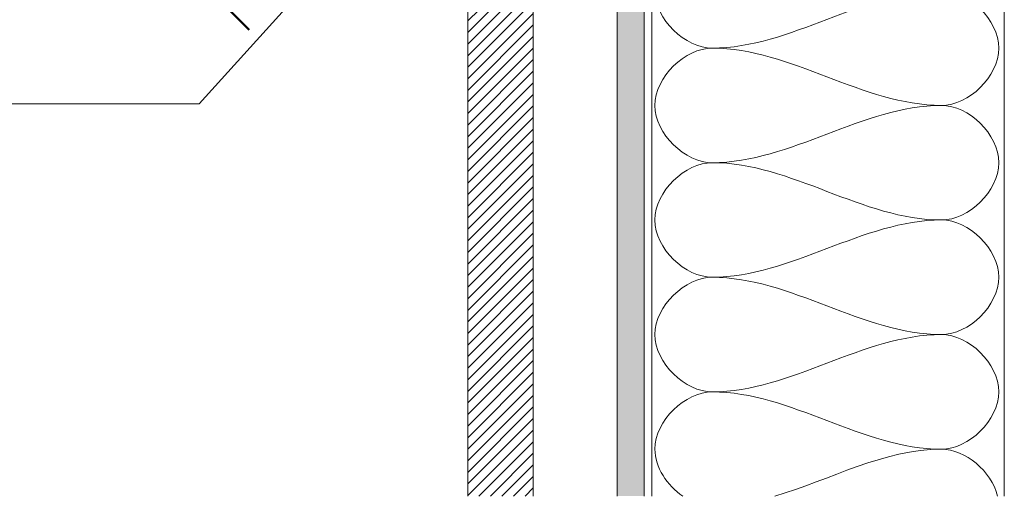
# Model space of a CAD drawing. Header units: millimetres. Extents: x -419 to 889, y -53 to 597.
# Tile 3 of 7: x -17 to 284, y -53 to 92. Entities that reach past the tile are written whole.
import ezdxf

# ---------------------------------------------------------------- set-up
doc = ezdxf.new("R2010")
doc.units = ezdxf.units.MM
for name, color, linetype, lineweight in [('A-ANNO-DIMS', 211, 'Continuous', 9), ('A-ANNO-DIMS-5', 211, 'Continuous', 9), ('A-DETL', 90, 'Continuous', 13), ('A-DETL-GENF', 92, 'Continuous', 13), ('G-ANNO-TEXT', 231, 'Continuous', 9)]:
    doc.layers.add(name, color=color, linetype=linetype, lineweight=lineweight)
doc.styles.add('Yu Gothic_1', font='Yu Gothic.ttf', dxfattribs={"height": 10})
doc.dimstyles.new('Diagonal_1', dxfattribs={"dimscale": 304.8, "dimtxt": 11.609035, "dimasz": 0.04101, "dimexe": 0.03937, "dimexo": 0.024606, "dimgap": 0.024606, "dimtad": 1, "dimdec": 0, "dimzin": 0, "dimdsep": 46, "dimtxsty": 'Yu Gothic_1', "dimblk1": 'OBLIQUE', "dimblk2": 'OBLIQUE', "dimsah": 1, "dimcen": 0.09, "dimazin": 0, "dimtfac": 1, "dimtdec": 4, "dimtix": 1, "dimtmove": 2, "dimatfit": 3, "dimfxl": 1, "dimtvp": 1, "dimtfill": 1, "dimtolj": 1, "dimtzin": 0, "dimarcsym": 2})

# ---------------------------------------------------------------- blocks, each defined once
blk = doc.blocks.new('DIMBLOCK2-03 EAVES GUTTER DETAIL4')
at = {"layer": 'A-ANNO-DIMS-5', "lineweight": 50}
for p, q in [((47.13, 248.98), (40.88, 255.23)), ((47.13, 248.98), (53.38, 242.73)), ((47.13, 95.3), (40.88, 101.55)), ((47.13, 95.3), (53.38, 89.05))]:
    blk.add_line(p, q, dxfattribs=at)
at = {"layer": 'A-ANNO-DIMS-5'}
for p, q in [((47.13, 248.98), (35.13, 248.98)), ((47.13, 248.98), (47.13, 95.3)), ((47.13, 248.98), (112.58, 248.98)), ((47.13, 95.3), (35.13, 95.3)), ((47.13, 95.3), (107.87, 95.3))]:
    blk.add_line(p, q, dxfattribs=at)
at = {"layer": 'A-ANNO-DIMS-5', "color": 0, "insert": (28.09, 119.93), "char_height": 10, "width": 93.8283, "attachment_point": 1, "rotation": 90, "line_spacing_factor": 1.024327, "style": 'Yu Gothic_1', "bg_fill": 3, "box_fill_scale": 1.25, "bg_fill_color": 9, "bg_fill_true_color": 13158600, "bg_fill_transparency": 0}
blk.add_mtext('MIN. 125mm', dxfattribs=at)
blk = doc.blocks.new('_Oblique')
at = {"color": 0, "linetype": 'ByBlock', "lineweight": -2}
blk.add_line((-0.5, -0.5), (0.5, 0.5), dxfattribs=at)

msp = doc.modelspace()

# ---------------------------------------------------------------- hatches: boundary and pattern name
at = {"layer": 'A-DETL-GENF'}
h = msp.add_hatch(dxfattribs=at)
h.set_pattern_fill('FP_2', color=254, style=0, pattern_type=2)
h.set_pattern_definition([(45, (0, 0), (-1.767767, 1.767767), [])])
h.paths.add_polyline_path([(120.08, -53.32), (140.08, -53.32), (140.08, 248.98), (120.08, 248.98), (120.08, -34.48)])
msp.add_hatch(color=10, dxfattribs=at).paths.add_polyline_path([(174, -53.32), (174, 247.72), (165.74, 247.72), (165.74, -53.32)])

# ---------------------------------------------------------------- linework, layer by layer
at = {"layer": 'A-DETL'}
for p, q in [((120.08, 248.98), (120.08, -53.32)), ((140.08, -53.32), (140.08, 248.98)), ((165.74, 247.72), (165.74, -53.32)), ((174, -53.32), (174, 247.72)), ((176.28, 155.8), (176.28, -53.32)), ((283.94, 155.8), (283.94, -53.32))]:
    msp.add_line(p, q, dxfattribs=at)
for points in [[(194.76, 118.51), (186.51, 118.51), (168.01, 101.01), (186.51, 83.51), (194.76, 83.51)], [(194.76, 83.51), (218.81, 83.51), (240.71, 101.01), (264.76, 101.01)], [(264.76, 101.01), (273.01, 101.01), (291.51, 83.51), (273.01, 66.01), (264.76, 66.01)], [(194.76, 83.51), (186.51, 83.51), (168.01, 66.01), (186.51, 48.51), (194.76, 48.51)], [(264.76, 66.01), (240.71, 66.01), (218.81, 83.51), (194.76, 83.51)], [(194.76, 48.51), (218.81, 48.51), (240.71, 66.01), (264.76, 66.01)], [(264.76, 66.01), (273.01, 66.01), (291.51, 48.51), (273.01, 31.01), (264.76, 31.01)], [(194.76, 48.51), (186.51, 48.51), (168.01, 31.01), (186.51, 13.51), (194.76, 13.51)], [(264.76, 31.01), (240.71, 31.01), (218.81, 48.51), (194.76, 48.51)], [(194.76, 13.51), (218.81, 13.51), (240.71, 31.01), (264.76, 31.01)], [(264.76, 31.01), (273.01, 31.01), (291.51, 13.51), (273.01, -3.99), (264.76, -3.99)], [(194.76, 13.51), (186.51, 13.51), (168.01, -3.99), (186.51, -21.49), (194.76, -21.49)], [(264.76, -3.99), (240.71, -3.99), (218.81, 13.51), (194.76, 13.51)], [(194.76, -21.49), (218.81, -21.49), (240.71, -3.99), (264.76, -3.99)], [(264.76, -3.99), (273.01, -3.99), (291.51, -21.49), (273.01, -38.99), (264.76, -38.99)], [(264.76, -38.99), (240.71, -38.99), (218.81, -21.49), (194.76, -21.49)], [(213.82, -53.36), (230.77, -48.33), (247.19, -38.99), (264.76, -38.99)], [(264.76, -38.99), (272.01, -38.99), (280.02, -45.73), (281.87, -53.3)]]:
    msp.add_open_spline(points, degree=3, dxfattribs=at)
msp.add_open_spline([(194.76, -21.49), (186.51, -21.49), (171.41, -35.78), (180.97, -50.07), (185.79, -53.39)], degree=3, knots=[0, 0, 0, 0, 1.414214, 2.309559, 2.309559, 2.309559, 2.309559], dxfattribs=at)
at = {"layer": 'G-ANNO-TEXT', "color": 7}
for p, q in [((135.29, 173.78), (38.02, 66.53)), ((38.02, 66.53), (-150.94, 66.53))]:
    msp.add_line(p, q, dxfattribs=at)

# ---------------------------------------------------------------- next in the draw order: dimensions: what is measured, and where the dimension line sits
at = {"layer": 'A-ANNO-DIMS'}
dim = msp.add_linear_dim(base=(47.13, 95.3), p1=(120.08, 248.98), p2=(115.37, 95.3), angle=90, text='MIN. 125mm', dimstyle='Diagonal_1', override={"dimpost": '<>', "dimfxl": 153.757628}, dxfattribs=at)
dim.commit()
dim.dimension.update_dxf_attribs({"geometry": 'DIMBLOCK2-03 EAVES GUTTER DETAIL4', "text_midpoint": (34.76, 166.84), "dimtype": 160, "text_rotation": 90})

doc.saveas('drawing.dxf')
